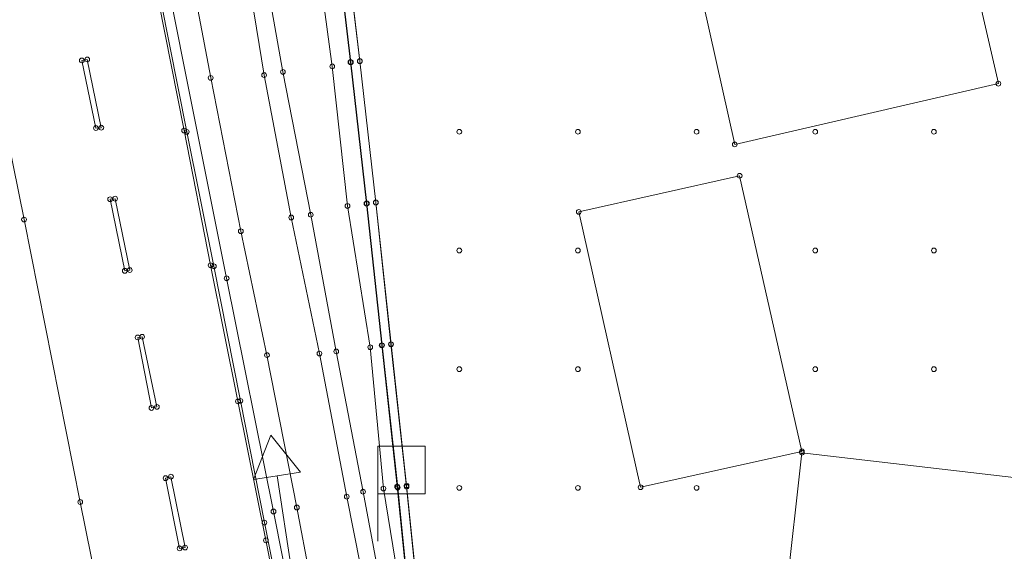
# Model space of a CAD drawing. Header units: metres. Extents: x 32394408 to 32394706, y 5702876 to 5703033.
# Tile 5 of 8: x 32394516 to 32394558, y 5702942 to 5702965. Entities that reach past the tile are written whole.
import ezdxf
from ezdxf.enums import TextEntityAlignment as Align

# ---------------------------------------------------------------- set-up
doc = ezdxf.new("R2010")
doc.units = ezdxf.units.M
for name, color, linetype, lineweight in [('1100_Topographie', 7, 'Continuous', 20), ('1105_Bordsteinlinie oben', 7, 'Continuous', 20), ('1125_Gebäude _ Hausnummer', 7, 'Continuous', 20), ('1130_Fahrbahnmarkierungen', 7, 'Continuous', 20), ('1136_Schutzeinrichtungen _nicht DGM relevant_', 7, 'Continuous', 20), ('1140_Lärmschutzwände', 7, 'Continuous', 20), ('1141_Lärmschutzwände _Oberkante_', 7, 'Continuous', 20), ('1145_Verkehrseinrichtungen _Schilde', 7, 'Continuous', 20), ('1160_Versorgung -Schieber_ Hydrante', 7, 'Continuous', 20), ('1197_Rasterpunkte 5x5 m _DGM relevant_', 7, 'Continuous', 20), ('Linienpunkte', 7, 'Continuous', 20)]:
    doc.layers.add(name, color=color, linetype=linetype, lineweight=lineweight)

# ---------------------------------------------------------------- blocks, each defined once
blk = doc.blocks.new('Linienpunkt')
at = {"color": 7, "transparency": 33554687}
blk.add_circle((0, 0), 0.1, dxfattribs=at)
at = {"layer": 'Linienpunkte', "flags": 1}
for tag in ['VestraBlockName', 'VestraSichtbar', 'VestraEbene', 'VestraName', 'Höhe']:
    blk.add_attdef(tag, text='', height=0.1, dxfattribs=at).set_placement((0, 0), align=Align.CENTER)
blk = doc.blocks.new('5286.5006')
at = {"color": 0, "lineweight": 0}
blk.add_lwpolyline([(0, 0.5), (0, 4.5), (-1, 4.5), (0, 6.23), (1, 4.5), (0, 4.5)], dxfattribs=at)
at = {"color": 0, "linetype": 'Continuous', "lineweight": 0}
blk.add_circle((0, 0), 0.5, dxfattribs=at)
blk = doc.blocks.new('3498.0000')
at = {"color": 0, "lineweight": 0}
blk.add_lwpolyline([(0, 0), (0, 4), (2, 4), (2, 2), (0, 2)], dxfattribs=at)
blk = doc.blocks.new('0435.0000')
at = {"color": 7, "linetype": 'Continuous', "lineweight": 5}
blk.add_circle((0, 0), 0.1, dxfattribs=at)

msp = doc.modelspace()

# ---------------------------------------------------------------- linework, layer by layer
at = {"layer": '1100_Topographie', "color": 7}
for points in [[(32394542.806, 5702884.105, 126.026), (32394537.761, 5702907.572, 125.956), (32394534.148, 5702925.266, 125.853), (32394533.089, 5702930.493, 125.817), (32394532.24, 5702934.62, 125.765), (32394531.444, 5702938.755, 125.735), (32394530.278, 5702944.641, 125.704), (32394529.127, 5702950.672, 125.662), (32394527.937, 5702956.405, 125.623), (32394526.796, 5702962.406, 125.56), (32394525.826, 5702968.36, 125.517), (32394524.59, 5702974.175, 125.526), (32394523.465, 5702979.889, 125.514), (32394522.276, 5702985.828, 125.488), (32394521.077, 5702991.62, 125.467), (32394520.313, 5702995.903, 125.413), (32394520.08, 5702998.548, 125.359)], [(32394535.105, 5702925.505, 125.906), (32394535.038, 5702925.507, 125.883), (32394533.804, 5702930.62, 125.867), (32394532.95, 5702934.771, 125.782), (32394532.075, 5702938.906, 125.704), (32394530.966, 5702944.851, 125.743), (32394529.836, 5702950.761, 125.684), (32394528.761, 5702956.521, 125.65), (32394527.589, 5702962.538, 125.618), (32394526.576, 5702968.254, 125.609), (32394525.362, 5702974.242, 125.589), (32394524.246, 5702980.097, 125.571), (32394523.287, 5702985.941, 125.483), (32394522.213, 5702991.924, 125.446), (32394521.877, 5702996.07, 125.372), (32394521.743, 5702998.55, 125.369)], [(32394535.105, 5702925.505, 125.906), (32394534.274, 5702930.695, 126.031), (32394533.469, 5702934.868, 126.017), (32394532.8, 5702939.032, 126.022), (32394531.826, 5702944.984, 126.131), (32394531.27, 5702950.939, 126.415), (32394530.31, 5702956.891, 126.572), (32394529.669, 5702962.775, 126.701), (32394528.846, 5702968.832, 126.761), (32394528.242, 5702974.759, 126.875), (32394526.028, 5702986.481, 126.741), (32394525.159, 5702992.111, 126.828), (32394524.491, 5702997.939, 126.722), (32394524.517, 5702998.618, 126.722)], [(32394540.267, 5702883.648, 125.972), (32394535.589, 5702907.237, 125.907), (32394531.932, 5702924.893, 125.797), (32394530.912, 5702930.044, 125.749), (32394530.159, 5702934.262, 125.708), (32394529.27, 5702938.402, 125.669), (32394528.175, 5702944.184, 125.65), (32394526.916, 5702950.608, 125.6), (32394525.814, 5702955.826, 125.566), (32394524.543, 5702962.288, 125.507), (32394523.454, 5702968.058, 125.482), (32394522.169, 5702973.728, 125.484), (32394521.06, 5702979.446, 125.498), (32394519.829, 5702985.575, 125.463), (32394518.655, 5702991.304, 125.391), (32394517.687, 5702996.651, 125.325), (32394517.386, 5702997.146, 125.314), (32394516.898, 5702997.576, 125.294), (32394516.775, 5702997.597, 125.278)], [(32394538.023, 5702887.564, 126.103), (32394536.5, 5702894.889, 126.064), (32394535.233, 5702901.039, 126.054), (32394534.277, 5702905.722, 126.027), (32394532.715, 5702913.385, 125.978), (32394531.212, 5702920.912, 125.926), (32394530.13, 5702926.308, 125.883), (32394529.403, 5702929.975, 125.847), (32394528.614, 5702933.909, 125.822), (32394528.034, 5702936.918, 125.792), (32394526.871, 5702942.801, 125.747), (32394525.694, 5702948.659, 125.698), (32394524.542, 5702954.395, 125.661), (32394523.424, 5702960.07, 125.617), (32394522.342, 5702965.536, 125.558)]]:
    msp.add_polyline3d(points, dxfattribs=at)
at = {"layer": '1105_Bordsteinlinie oben', "color": 7}
msp.add_polyline3d([(32394522.436, 5702965.535, 125.62), (32394523.535, 5702960.013, 125.679), (32394524.681, 5702954.349, 125.724), (32394525.794, 5702948.677, 125.757), (32394526.807, 5702943.547, 125.796), (32394527.801, 5702938.576, 125.844), (32394528.201, 5702936.493, 125.855), (32394528.724, 5702933.887, 125.876), (32394529.469, 5702930.108, 125.898), (32394531.035, 5702922.275, 125.977), (32394532.823, 5702913.3, 126.042), (32394534.024, 5702907.402, 126.089), (32394535.185, 5702901.802, 126.125), (32394537.75, 5702889.341, 126.16)], dxfattribs=at)
at = {"layer": '1125_Gebäude _ Hausnummer', "color": 7}
for points in [[(32394546.633, 5702959.486, 127.521), (32394542.63, 5702977.41, 127.706), (32394543.341, 5702977.567, 127.666), (32394542.131, 5702983.077, 127.394), (32394554.036, 5702985.694, 127.274), (32394557.698, 5702969.034, 127.379), (32394556.214, 5702968.7, 127.428), (32394557.746, 5702962.046, 127.344), (32394546.633, 5702959.486, 127.521)], [(32394549.466, 5702946.55, 127.524), (32394542.663, 5702945.039, 127.569), (32394540.061, 5702956.643, 127.569), (32394546.841, 5702958.164, 127.513), (32394549.466, 5702946.55, 127.524)], [(32394561.292, 5702945.109, 127.338), (32394560.582, 5702939.171, 127.406), (32394548.796, 5702940.559, 127.705), (32394549.466, 5702946.495, 127.519), (32394561.292, 5702945.109, 127.338)]]:
    msp.add_polyline3d(points, dxfattribs=at)
at = {"layer": '1130_Fahrbahnmarkierungen', "color": 7}
for points in [[(32394530.65, 5702885.437, 126.248), (32394529.523, 5702891.132, 126.223), (32394527.218, 5702903.131, 126.165), (32394526.07, 5702908.893, 126.128), (32394523.739, 5702920.829, 126.056), (32394522.578, 5702926.678, 126.016), (32394520.207, 5702938.649, 125.928), (32394519.045, 5702944.416, 125.878), (32394516.675, 5702956.319, 125.778), (32394515.508, 5702962.086, 125.718), (32394513.13, 5702974.039, 125.594), (32394511.945, 5702979.813, 125.517), (32394509.578, 5702991.767, 125.365), (32394508.386, 5702997.615, 125.277)], [(32394519.112, 5702963.025, 125.655), (32394519.341, 5702963.066, 125.643), (32394519.933, 5702960.19, 125.676), (32394519.706, 5702960.176, 125.678), (32394519.112, 5702963.025, 125.655)], [(32394520.305, 5702957.176, 125.702), (32394520.516, 5702957.199, 125.697), (32394521.133, 5702954.188, 125.72), (32394520.922, 5702954.158, 125.723), (32394520.305, 5702957.176, 125.702)], [(32394521.466, 5702951.352, 125.745), (32394521.653, 5702951.38, 125.745), (32394522.278, 5702948.424, 125.771), (32394522.047, 5702948.379, 125.778), (32394521.466, 5702951.352, 125.745)], [(32394522.641, 5702945.42, 125.795), (32394522.87, 5702945.484, 125.791), (32394523.466, 5702942.497, 125.816), (32394523.23, 5702942.463, 125.828), (32394522.641, 5702945.42, 125.795)]]:
    msp.add_polyline3d(points, dxfattribs=at)
at = {"layer": '1136_Schutzeinrichtungen _nicht DGM relevant_', "color": 7, "lineweight": 0}
msp.add_lwpolyline([(32394517.147, 5702995.986), (32394517.838, 5702991.215), (32394518.761, 5702986.043), (32394519.347, 5702983.227), (32394521.308, 5702973.399), (32394525.216, 5702953.843), (32394527.192, 5702944.016), (32394529.156, 5702934.107), (32394531.082, 5702924.33), (32394533.008, 5702914.57), (32394535.019, 5702904.679), (32394537.027, 5702894.88), (32394539.04, 5702885.074)], dxfattribs=at)
at = {"layer": '1140_Lärmschutzwände', "color": 7}
for points in [[(32394525.095, 5702998.654, 126.786), (32394526.019, 5702992.623, 126.804), (32394526.945, 5702986.707, 126.819), (32394527.867, 5702980.784, 126.943), (32394528.843, 5702974.85, 126.974), (32394529.728, 5702968.908, 126.872), (32394530.436, 5702962.951, 126.768), (32394531.11, 5702956.994, 126.647), (32394531.751, 5702951.021, 126.499), (32394532.404, 5702945.065, 126.282), (32394533.009, 5702939.097, 126.069), (32394533.752, 5702934.913, 126.086), (32394534.514, 5702930.728, 126.06), (32394535.338, 5702925.518, 125.917), (32394536.399, 5702919.59, 125.927), (32394537.52, 5702913.703, 125.951), (32394538.697, 5702907.781, 125.962), (32394539.742, 5702901.887, 126.01), (32394540.842, 5702895.965, 125.924), (32394542.042, 5702890.088, 126.035), (32394543.271, 5702884.216, 126.056)], [(32394543.663, 5702884.298, 126.056), (32394542.434, 5702890.169, 126.035), (32394541.235, 5702896.041, 125.924), (32394540.136, 5702901.959, 126.01), (32394539.09, 5702907.855, 125.962), (32394537.912, 5702913.779, 125.951), (32394536.793, 5702919.663, 125.927), (32394535.733, 5702925.585, 125.917), (32394534.908, 5702930.796, 126.06), (32394534.498, 5702933.043, 126.637), (32394534.164, 5702934.889, 126.601), (32394534.146, 5702934.983, 126.604), (32394534.113, 5702935.172, 126.611), (32394533.677, 5702937.624, 126.565), (32394533.448, 5702938.916, 126.848), (32394533.406, 5702939.152, 126.939), (32394533.4, 5702939.211, 126.962), (32394533.206, 5702941.158, 127.371), (32394532.802, 5702945.108, 126.282), (32394532.149, 5702951.064, 126.499), (32394531.507, 5702957.038, 126.647), (32394530.833, 5702962.998, 126.768), (32394530.125, 5702968.961, 126.872)]]:
    msp.add_polyline3d(points, dxfattribs=at)
at = {"layer": '1141_Lärmschutzwände _Oberkante_', "color": 7}
for points in [[(32394543.29, 5702884.218, 132.094), (32394542.06, 5702890.089, 132.066), (32394540.864, 5702895.966, 132.037), (32394539.739, 5702902.031, 132.02), (32394538.713, 5702907.784, 131.997), (32394537.536, 5702913.703, 131.974), (32394536.415, 5702919.591, 131.951), (32394535.36, 5702925.517, 131.928), (32394534.53, 5702930.729, 131.908), (32394533.769, 5702934.913, 131.891), (32394533.765, 5702934.942, 130.765), (32394533.026, 5702939.079, 130.712), (32394533.023, 5702939.1, 131.875), (32394532.427, 5702945.022, 131.852), (32394531.767, 5702951.023, 131.792), (32394531.129, 5702956.998, 131.729), (32394530.455, 5702962.949, 131.679), (32394529.742, 5702968.908, 131.629), (32394528.866, 5702974.832, 131.579), (32394527.883, 5702980.784, 131.494), (32394526.996, 5702986.527, 131.412), (32394526.034, 5702992.626, 131.369), (32394525.115, 5702998.652, 131.326)], [(32394525.497, 5702998.639, 131.326), (32394526.405, 5702992.683, 131.369), (32394527.366, 5702986.585, 131.412), (32394528.253, 5702980.844, 131.494), (32394529.237, 5702974.89, 131.579), (32394530.114, 5702968.958, 131.629), (32394530.827, 5702962.993, 131.679), (32394531.502, 5702957.039, 131.729), (32394532.14, 5702951.064, 131.792), (32394532.8, 5702945.062, 131.852), (32394533.396, 5702939.145, 131.875), (32394533.397, 5702939.138, 130.712), (32394534.136, 5702935, 130.765), (32394534.14, 5702934.972, 131.891), (32394534.9, 5702930.793, 131.908), (32394535.73, 5702925.579, 131.928), (32394536.784, 5702919.659, 131.951), (32394537.904, 5702913.774, 131.974), (32394539.081, 5702907.854, 131.997), (32394540.108, 5702902.099, 132.02), (32394541.233, 5702896.037, 132.037), (32394542.427, 5702890.165, 132.066), (32394543.657, 5702884.295, 132.094)]]:
    msp.add_polyline3d(points, dxfattribs=at)

# ---------------------------------------------------------------- block references
at = {"layer": '1145_Verkehrseinrichtungen _Schilde', "color": 7, "rotation": 8.76969000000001}
msp.add_blockref('5286.5006', (32394528.028, 5702941.07, 125.713), dxfattribs=at)
at = {"layer": '1160_Versorgung -Schieber_ Hydrante', "color": 7}
msp.add_blockref('3498.0000', (32394531.583, 5702942.764, 125.815), dxfattribs=at)
at = {"layer": '1197_Rasterpunkte 5x5 m _DGM relevant_', "color": 7}
for p in [(32394535.024, 5702960.017, 127.614), (32394540.025, 5702960.017, 127.676), (32394545.027, 5702960.017, 127.573), (32394550.028, 5702960.017, 127.518), (32394555.029, 5702960.017, 127.449), (32394535.024, 5702955.015, 127.403), (32394540.025, 5702955.015, 127.57), (32394550.028, 5702955.015, 127.458), (32394555.029, 5702955.015, 127.324), (32394535.024, 5702950.014, 127.463), (32394540.025, 5702950.014, 127.43), (32394550.028, 5702950.014, 127.483), (32394555.029, 5702950.014, 127.36), (32394535.024, 5702945.012, 127.539), (32394540.025, 5702945.012, 127.527), (32394545.027, 5702945.012, 127.472)]:
    msp.add_blockref('0435.0000', p, dxfattribs=at)
at = {"layer": 'Linienpunkte', "color": 7, "transparency": 33554687}
for p in [(32394519.112, 5702963.025, 125.655), (32394519.112, 5702963.025, 125.655), (32394519.341, 5702963.066, 125.643), (32394529.669, 5702962.775, 126.701), (32394530.436, 5702962.951, 126.768), (32394530.455, 5702962.949, 131.679), (32394530.827, 5702962.993, 131.679), (32394530.833, 5702962.998, 126.768), (32394526.796, 5702962.406, 125.56), (32394527.589, 5702962.538, 125.618), (32394524.543, 5702962.288, 125.507), (32394557.746, 5702962.046, 127.344), (32394519.706, 5702960.176, 125.678), (32394519.933, 5702960.19, 125.676), (32394523.424, 5702960.07, 125.617), (32394523.535, 5702960.013, 125.679), (32394546.633, 5702959.486, 127.521), (32394546.633, 5702959.486, 127.521), (32394546.841, 5702958.164, 127.513), (32394520.305, 5702957.176, 125.702), (32394520.305, 5702957.176, 125.702), (32394520.516, 5702957.199, 125.697), (32394531.11, 5702956.994, 126.647), (32394531.129, 5702956.998, 131.729), (32394531.502, 5702957.039, 131.729), (32394531.507, 5702957.038, 126.647), (32394528.761, 5702956.521, 125.65), (32394530.31, 5702956.891, 126.572), (32394540.061, 5702956.643, 127.569), (32394516.675, 5702956.319, 125.778), (32394527.937, 5702956.405, 125.623), (32394525.814, 5702955.826, 125.566), (32394520.922, 5702954.158, 125.723), (32394521.133, 5702954.188, 125.72), (32394524.542, 5702954.395, 125.661), (32394524.681, 5702954.349, 125.724), (32394525.216, 5702953.843), (32394521.466, 5702951.352, 125.745), (32394521.466, 5702951.352, 125.745), (32394521.653, 5702951.38, 125.745), (32394529.836, 5702950.761, 125.684), (32394531.27, 5702950.939, 126.415), (32394531.751, 5702951.021, 126.499), (32394531.767, 5702951.023, 131.792), (32394532.14, 5702951.064, 131.792), (32394532.149, 5702951.064, 126.499), (32394526.916, 5702950.608, 125.6), (32394529.127, 5702950.672, 125.662), (32394525.694, 5702948.659, 125.698), (32394525.794, 5702948.677, 125.757), (32394522.047, 5702948.379, 125.778), (32394522.278, 5702948.424, 125.771), (32394549.466, 5702946.55, 127.524), (32394549.466, 5702946.55, 127.524), (32394549.466, 5702946.495, 127.519), (32394522.641, 5702945.42, 125.795), (32394522.641, 5702945.42, 125.795), (32394522.87, 5702945.484, 125.791), (32394531.826, 5702944.984, 126.131), (32394532.404, 5702945.065, 126.282), (32394532.427, 5702945.022, 131.852), (32394532.8, 5702945.062, 131.852), (32394532.802, 5702945.108, 126.282), (32394542.663, 5702945.039, 127.569), (32394530.278, 5702944.641, 125.704), (32394530.966, 5702944.851, 125.743), (32394519.045, 5702944.416, 125.878), (32394528.175, 5702944.184, 125.65), (32394527.192, 5702944.016), (32394526.807, 5702943.547, 125.796), (32394526.871, 5702942.801, 125.747), (32394523.23, 5702942.463, 125.828), (32394523.466, 5702942.497, 125.816)]:
    msp.add_blockref('Linienpunkt', p, dxfattribs=at)

doc.saveas('drawing.dxf')
